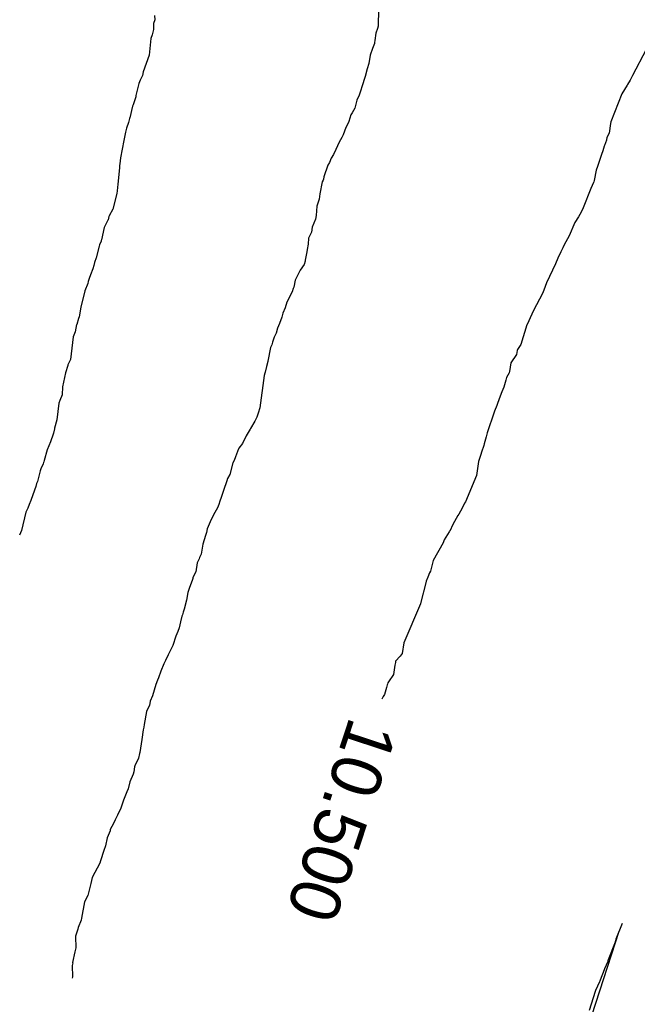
# Model space of a CAD drawing. Extents: x 158343 to 162498, y 431347 to 434500.
# Tile 113 of 248: x 159524 to 159546, y 433988 to 434023. Entities that reach past the tile are written whole.
import ezdxf

# ---------------------------------------------------------------- set-up
doc = ezdxf.new("R2010")
doc.units = 0
doc.header["$LTSCALE"] = 10
doc.header["$MEASUREMENT"] = 0
for name, color, linetype in [('000_arcering', 8, 'CONTINUOUS'), ('def. con-hoogtelijn (index)', 8, 'CONTINUOUS'), ('nieuw011m', 8, 'CONTINUOUS')]:
    doc.layers.add(name, color=color, linetype=linetype)
doc.styles.add('Style-WORKING', font='WORKING.shx')

# ---------------------------------------------------------------- blocks, each defined once
blk = doc.blocks.new('bestaande hoogtelijnen')
at = {"layer": 'def. con-hoogtelijn (index)'}
for p, q in [((-130.9, -42.9), (-130.91, -43.296)), ((-130.9, -42.9), (-130.91, -43.296)), ((-130.9, -42.9), (-130.91, -43.296)), ((-138.956, -43.308), (-138.958, -43.525)), ((-138.956, -43.308), (-138.958, -43.525)), ((-138.91, -43.173), (-138.956, -43.308)), ((-138.91, -43.173), (-138.956, -43.308)), ((-138.913, -43.015), (-138.91, -43.173)), ((-138.913, -43.015), (-138.91, -43.173)), ((-130.91, -43.296), (-130.915, -43.396)), ((-130.91, -43.296), (-130.915, -43.396)), ((-130.91, -43.296), (-130.915, -43.396)), ((-138.958, -43.525), (-139.007, -43.715)), ((-138.958, -43.525), (-139.007, -43.715)), ((-131, -43.657), (-131.026, -43.918)), ((-131, -43.657), (-131.026, -43.918)), ((-131, -43.657), (-131.026, -43.918)), ((-130.934, -43.486), (-131, -43.657)), ((-130.934, -43.486), (-131, -43.657)), ((-130.934, -43.486), (-131, -43.657)), ((-130.915, -43.396), (-130.934, -43.486)), ((-130.915, -43.396), (-130.934, -43.486)), ((-130.915, -43.396), (-130.934, -43.486)), ((-139.046, -43.846), (-139.106, -44.436)), ((-139.046, -43.846), (-139.106, -44.436)), ((-139.007, -43.715), (-139.046, -43.846)), ((-139.007, -43.715), (-139.046, -43.846)), ((-131.046, -44.026), (-131.12, -44.195)), ((-131.046, -44.026), (-131.12, -44.195)), ((-131.046, -44.026), (-131.12, -44.195)), ((-131.037, -43.982), (-131.046, -44.026)), ((-131.037, -43.982), (-131.046, -44.026)), ((-131.037, -43.982), (-131.046, -44.026)), ((-131.026, -43.918), (-131.037, -43.982)), ((-131.026, -43.918), (-131.037, -43.982)), ((-131.026, -43.918), (-131.037, -43.982)), ((-131.12, -44.195), (-131.2, -44.44)), ((-131.12, -44.195), (-131.2, -44.44)), ((-131.12, -44.195), (-131.2, -44.44)), ((-121.314, -44.236), (-121.803, -45.17)), ((-121.314, -44.236), (-121.803, -45.17)), ((-139.106, -44.436), (-139.327, -45.033)), ((-139.106, -44.436), (-139.327, -45.033)), ((-131.244, -44.734), (-131.31, -44.927)), ((-131.244, -44.734), (-131.31, -44.927)), ((-131.244, -44.734), (-131.31, -44.927)), ((-131.2, -44.44), (-131.244, -44.734)), ((-131.2, -44.44), (-131.244, -44.734)), ((-131.2, -44.44), (-131.244, -44.734)), ((-139.327, -45.033), (-139.354, -45.162)), ((-139.327, -45.033), (-139.354, -45.162)), ((-131.31, -44.927), (-131.381, -45.197)), ((-131.31, -44.927), (-131.381, -45.197)), ((-131.31, -44.927), (-131.381, -45.197)), ((-139.476, -45.448), (-139.581, -45.884)), ((-139.476, -45.448), (-139.581, -45.884)), ((-139.433, -45.339), (-139.476, -45.448)), ((-139.433, -45.339), (-139.476, -45.448)), ((-139.354, -45.162), (-139.433, -45.339)), ((-139.354, -45.162), (-139.433, -45.339)), ((-131.381, -45.197), (-131.492, -45.578)), ((-131.381, -45.197), (-131.492, -45.578)), ((-131.381, -45.197), (-131.492, -45.578)), ((-121.895, -45.331), (-121.99, -45.484)), ((-121.895, -45.331), (-121.99, -45.484)), ((-121.803, -45.17), (-121.895, -45.331)), ((-121.803, -45.17), (-121.895, -45.331)), ((-131.536, -45.689), (-131.592, -45.876)), ((-131.536, -45.689), (-131.592, -45.876)), ((-131.536, -45.689), (-131.592, -45.876)), ((-131.492, -45.578), (-131.536, -45.689)), ((-131.492, -45.578), (-131.536, -45.689)), ((-131.492, -45.578), (-131.536, -45.689)), ((-122, -45.51), (-122.184, -45.826)), ((-122, -45.51), (-122.184, -45.826)), ((-121.99, -45.484), (-122, -45.51)), ((-121.99, -45.484), (-122, -45.51)), ((-139.59, -45.925), (-139.685, -46.214)), ((-139.59, -45.925), (-139.685, -46.214)), ((-139.586, -45.909), (-139.59, -45.925)), ((-139.586, -45.909), (-139.59, -45.925)), ((-139.581, -45.884), (-139.586, -45.909)), ((-139.581, -45.884), (-139.586, -45.909)), ((-131.679, -46.05), (-131.743, -46.337)), ((-131.679, -46.05), (-131.743, -46.337)), ((-131.679, -46.05), (-131.743, -46.337)), ((-131.592, -45.876), (-131.679, -46.05)), ((-131.592, -45.876), (-131.679, -46.05)), ((-131.592, -45.876), (-131.679, -46.05)), ((-122.184, -45.826), (-122.584, -46.826)), ((-122.184, -45.826), (-122.584, -46.826)), ((-139.701, -46.263), (-139.804, -46.685)), ((-139.701, -46.263), (-139.804, -46.685)), ((-139.685, -46.214), (-139.701, -46.263)), ((-139.685, -46.214), (-139.701, -46.263)), ((-131.843, -46.504), (-131.885, -46.578)), ((-131.843, -46.504), (-131.885, -46.578)), ((-131.843, -46.504), (-131.885, -46.578)), ((-131.743, -46.337), (-131.843, -46.504)), ((-131.743, -46.337), (-131.843, -46.504)), ((-131.743, -46.337), (-131.843, -46.504)), ((-139.848, -46.847), (-139.917, -47.051)), ((-139.848, -46.847), (-139.917, -47.051)), ((-139.842, -46.807), (-139.848, -46.847)), ((-139.842, -46.807), (-139.848, -46.847)), ((-139.811, -46.704), (-139.842, -46.807)), ((-139.811, -46.704), (-139.842, -46.807)), ((-139.809, -46.697), (-139.811, -46.704)), ((-139.809, -46.697), (-139.811, -46.704)), ((-139.804, -46.685), (-139.809, -46.697)), ((-139.804, -46.685), (-139.809, -46.697)), ((-131.991, -46.874), (-132.071, -47.029)), ((-131.991, -46.874), (-132.071, -47.029)), ((-131.991, -46.874), (-132.071, -47.029)), ((-131.959, -46.811), (-131.991, -46.874)), ((-131.959, -46.811), (-131.991, -46.874)), ((-131.959, -46.811), (-131.991, -46.874)), ((-131.885, -46.578), (-131.959, -46.811)), ((-131.885, -46.578), (-131.959, -46.811)), ((-131.885, -46.578), (-131.959, -46.811)), ((-122.594, -46.879), (-122.647, -47.234)), ((-122.594, -46.879), (-122.647, -47.234)), ((-122.584, -46.826), (-122.594, -46.879)), ((-122.584, -46.826), (-122.594, -46.879)), ((-139.958, -47.193), (-140.017, -47.497)), ((-139.958, -47.193), (-140.017, -47.497)), ((-139.917, -47.051), (-139.958, -47.193)), ((-139.917, -47.051), (-139.958, -47.193)), ((-132.071, -47.029), (-132.167, -47.285)), ((-132.071, -47.029), (-132.167, -47.285)), ((-132.071, -47.029), (-132.167, -47.285)), ((-140.017, -47.497), (-140.14, -48.11)), ((-140.017, -47.497), (-140.14, -48.11)), ((-132.311, -47.558), (-132.424, -47.811)), ((-132.311, -47.558), (-132.424, -47.811)), ((-132.311, -47.558), (-132.424, -47.811)), ((-132.212, -47.381), (-132.311, -47.558)), ((-132.212, -47.381), (-132.311, -47.558)), ((-132.212, -47.381), (-132.311, -47.558)), ((-132.167, -47.285), (-132.212, -47.381)), ((-132.167, -47.285), (-132.212, -47.381)), ((-132.167, -47.285), (-132.212, -47.381)), ((-122.732, -47.481), (-122.811, -47.673)), ((-122.732, -47.481), (-122.811, -47.673)), ((-122.731, -47.472), (-122.732, -47.481)), ((-122.731, -47.472), (-122.732, -47.481)), ((-122.721, -47.389), (-122.731, -47.472)), ((-122.721, -47.389), (-122.731, -47.472)), ((-122.647, -47.234), (-122.721, -47.389)), ((-122.647, -47.234), (-122.721, -47.389)), ((-132.424, -47.811), (-132.515, -47.995)), ((-132.424, -47.811), (-132.515, -47.995)), ((-132.424, -47.811), (-132.515, -47.995)), ((-122.868, -47.858), (-122.918, -47.998)), ((-122.868, -47.858), (-122.918, -47.998)), ((-122.817, -47.691), (-122.868, -47.858)), ((-122.817, -47.691), (-122.868, -47.858)), ((-122.811, -47.673), (-122.817, -47.691)), ((-122.811, -47.673), (-122.817, -47.691)), ((-140.14, -48.11), (-140.158, -48.332)), ((-140.14, -48.11), (-140.158, -48.332)), ((-132.657, -48.278), (-132.718, -48.382)), ((-132.657, -48.278), (-132.718, -48.382)), ((-132.657, -48.278), (-132.718, -48.382)), ((-132.594, -48.122), (-132.657, -48.278)), ((-132.594, -48.122), (-132.657, -48.278)), ((-132.594, -48.122), (-132.657, -48.278)), ((-132.515, -47.995), (-132.594, -48.122)), ((-132.515, -47.995), (-132.594, -48.122)), ((-132.515, -47.995), (-132.594, -48.122)), ((-122.918, -47.998), (-123.034, -48.348)), ((-122.918, -47.998), (-123.034, -48.348)), ((-140.175, -48.469), (-140.234, -49.059)), ((-140.175, -48.469), (-140.234, -49.059)), ((-140.168, -48.391), (-140.175, -48.469)), ((-140.168, -48.391), (-140.175, -48.469)), ((-140.158, -48.332), (-140.168, -48.391)), ((-140.158, -48.332), (-140.168, -48.391)), ((-132.718, -48.382), (-132.855, -48.794)), ((-132.718, -48.382), (-132.855, -48.794)), ((-132.718, -48.382), (-132.855, -48.794)), ((-123.107, -48.552), (-123.178, -48.922)), ((-123.107, -48.552), (-123.178, -48.922)), ((-123.054, -48.419), (-123.107, -48.552)), ((-123.054, -48.419), (-123.107, -48.552)), ((-123.034, -48.348), (-123.054, -48.419)), ((-123.034, -48.348), (-123.054, -48.419)), ((-132.916, -48.968), (-133, -49.402)), ((-132.916, -48.968), (-133, -49.402)), ((-132.916, -48.968), (-133, -49.402)), ((-132.886, -48.908), (-132.916, -48.968)), ((-132.886, -48.908), (-132.916, -48.968)), ((-132.886, -48.908), (-132.916, -48.968)), ((-132.873, -48.878), (-132.886, -48.908)), ((-132.873, -48.878), (-132.886, -48.908)), ((-132.873, -48.878), (-132.886, -48.908)), ((-132.855, -48.794), (-132.873, -48.878)), ((-132.855, -48.794), (-132.873, -48.878)), ((-132.855, -48.794), (-132.873, -48.878)), ((-123.191, -48.969), (-123.199, -49.002)), ((-123.191, -48.969), (-123.199, -49.002)), ((-123.178, -48.922), (-123.191, -48.969)), ((-123.178, -48.922), (-123.191, -48.969)), ((-140.253, -49.294), (-140.263, -49.391)), ((-140.253, -49.294), (-140.263, -49.391)), ((-140.234, -49.059), (-140.253, -49.294)), ((-140.234, -49.059), (-140.253, -49.294)), ((-123.303, -49.212), (-123.569, -49.904)), ((-123.303, -49.212), (-123.569, -49.904)), ((-123.199, -49.002), (-123.303, -49.212)), ((-123.199, -49.002), (-123.303, -49.212)), ((-140.263, -49.391), (-140.416, -49.95)), ((-140.263, -49.391), (-140.416, -49.95)), ((-133.026, -49.597), (-133.108, -49.84)), ((-133.026, -49.597), (-133.108, -49.84)), ((-133.026, -49.597), (-133.108, -49.84)), ((-133, -49.402), (-133.026, -49.597)), ((-133, -49.402), (-133.026, -49.597)), ((-133, -49.402), (-133.026, -49.597)), ((-140.416, -49.95), (-140.546, -50.194)), ((-140.416, -49.95), (-140.546, -50.194)), ((-133.108, -49.84), (-133.136, -50.176)), ((-133.108, -49.84), (-133.136, -50.176)), ((-133.108, -49.84), (-133.136, -50.176)), ((-123.569, -49.904), (-123.647, -50.056)), ((-123.569, -49.904), (-123.647, -50.056)), ((-140.587, -50.35), (-140.721, -50.61)), ((-140.587, -50.35), (-140.721, -50.61)), ((-140.582, -50.339), (-140.587, -50.35)), ((-140.582, -50.339), (-140.587, -50.35)), ((-140.579, -50.335), (-140.582, -50.339)), ((-140.579, -50.335), (-140.582, -50.339)), ((-140.556, -50.212), (-140.579, -50.335)), ((-140.556, -50.212), (-140.579, -50.335)), ((-140.546, -50.194), (-140.556, -50.212)), ((-140.546, -50.194), (-140.556, -50.212)), ((-133.15, -50.315), (-133.273, -50.602)), ((-133.15, -50.315), (-133.273, -50.602)), ((-133.15, -50.315), (-133.273, -50.602)), ((-133.136, -50.176), (-133.15, -50.315)), ((-133.136, -50.176), (-133.15, -50.315)), ((-133.136, -50.176), (-133.15, -50.315)), ((-123.744, -50.229), (-123.865, -50.43)), ((-123.744, -50.229), (-123.865, -50.43)), ((-123.647, -50.056), (-123.744, -50.229)), ((-123.647, -50.056), (-123.744, -50.229)), ((-140.721, -50.61), (-140.82, -51.055)), ((-140.721, -50.61), (-140.82, -51.055)), ((-133.273, -50.602), (-133.297, -50.779)), ((-133.273, -50.602), (-133.297, -50.779)), ((-133.273, -50.602), (-133.297, -50.779)), ((-123.865, -50.43), (-124.069, -50.904)), ((-123.865, -50.43), (-124.069, -50.904)), ((-140.829, -51.092), (-140.885, -51.227)), ((-140.829, -51.092), (-140.885, -51.227)), ((-140.825, -51.078), (-140.829, -51.092)), ((-140.825, -51.078), (-140.829, -51.092)), ((-140.82, -51.055), (-140.825, -51.078)), ((-140.82, -51.055), (-140.825, -51.078)), ((-133.404, -50.989), (-133.423, -51.201)), ((-133.404, -50.989), (-133.423, -51.201)), ((-133.404, -50.989), (-133.423, -51.201)), ((-133.297, -50.779), (-133.404, -50.989)), ((-133.297, -50.779), (-133.404, -50.989)), ((-133.297, -50.779), (-133.404, -50.989)), ((-124.069, -50.904), (-124.248, -51.225)), ((-124.069, -50.904), (-124.248, -51.225)), ((-140.899, -51.271), (-141.005, -51.697)), ((-140.899, -51.271), (-141.005, -51.697)), ((-140.885, -51.227), (-140.899, -51.271)), ((-140.885, -51.227), (-140.899, -51.271)), ((-133.452, -51.397), (-133.47, -51.482)), ((-133.452, -51.397), (-133.47, -51.482)), ((-133.452, -51.397), (-133.47, -51.482)), ((-133.423, -51.201), (-133.452, -51.397)), ((-133.423, -51.201), (-133.452, -51.397)), ((-133.423, -51.201), (-133.452, -51.397)), ((-124.302, -51.341), (-124.369, -51.481)), ((-124.302, -51.341), (-124.369, -51.481)), ((-124.248, -51.225), (-124.302, -51.341)), ((-124.248, -51.225), (-124.302, -51.341)), ((-141.005, -51.697), (-141.063, -51.858)), ((-141.005, -51.697), (-141.063, -51.858)), ((-133.529, -51.812), (-133.555, -51.929)), ((-133.529, -51.812), (-133.555, -51.929)), ((-133.529, -51.812), (-133.555, -51.929)), ((-133.523, -51.78), (-133.529, -51.812)), ((-133.523, -51.78), (-133.529, -51.812)), ((-133.523, -51.78), (-133.529, -51.812)), ((-133.47, -51.482), (-133.523, -51.78)), ((-133.47, -51.482), (-133.523, -51.78)), ((-133.47, -51.482), (-133.523, -51.78)), ((-124.478, -51.702), (-124.567, -51.906)), ((-124.478, -51.702), (-124.567, -51.906)), ((-124.369, -51.481), (-124.478, -51.702)), ((-124.369, -51.481), (-124.478, -51.702)), ((-141.131, -52.089), (-141.213, -52.308)), ((-141.131, -52.089), (-141.213, -52.308)), ((-141.095, -51.963), (-141.131, -52.089)), ((-141.095, -51.963), (-141.131, -52.089)), ((-141.063, -51.858), (-141.095, -51.963)), ((-141.063, -51.858), (-141.095, -51.963)), ((-133.704, -52.14), (-133.888, -52.488)), ((-133.704, -52.14), (-133.888, -52.488)), ((-133.704, -52.14), (-133.888, -52.488)), ((-133.555, -51.929), (-133.704, -52.14)), ((-133.555, -51.929), (-133.704, -52.14)), ((-133.555, -51.929), (-133.704, -52.14)), ((-124.567, -51.906), (-124.887, -52.586)), ((-124.567, -51.906), (-124.887, -52.586)), ((-141.253, -52.433), (-141.29, -52.546)), ((-141.253, -52.433), (-141.29, -52.546)), ((-141.213, -52.308), (-141.253, -52.433)), ((-141.213, -52.308), (-141.253, -52.433)), ((-133.888, -52.488), (-133.931, -52.744)), ((-133.888, -52.488), (-133.931, -52.744)), ((-133.888, -52.488), (-133.931, -52.744)), ((-141.418, -52.87), (-141.554, -53.459)), ((-141.418, -52.87), (-141.554, -53.459)), ((-141.307, -52.613), (-141.418, -52.87)), ((-141.307, -52.613), (-141.418, -52.87)), ((-141.29, -52.546), (-141.307, -52.613)), ((-141.29, -52.546), (-141.307, -52.613)), ((-133.957, -52.792), (-133.99, -52.912)), ((-133.957, -52.792), (-133.99, -52.912)), ((-133.957, -52.792), (-133.99, -52.912)), ((-133.931, -52.744), (-133.957, -52.792)), ((-133.931, -52.744), (-133.957, -52.792)), ((-133.931, -52.744), (-133.957, -52.792)), ((-124.934, -52.726), (-125.021, -52.952)), ((-124.934, -52.726), (-125.021, -52.952)), ((-124.887, -52.586), (-124.934, -52.726)), ((-124.887, -52.586), (-124.934, -52.726)), ((-133.99, -52.912), (-134.182, -53.282)), ((-133.99, -52.912), (-134.182, -53.282)), ((-133.99, -52.912), (-134.182, -53.282)), ((-125.021, -52.952), (-125.364, -53.609)), ((-125.021, -52.952), (-125.364, -53.609)), ((-141.554, -53.459), (-141.619, -53.802)), ((-141.554, -53.459), (-141.619, -53.802)), ((-134.238, -53.488), (-134.319, -53.68)), ((-134.238, -53.488), (-134.319, -53.68)), ((-134.238, -53.488), (-134.319, -53.68)), ((-134.182, -53.282), (-134.238, -53.488)), ((-134.182, -53.282), (-134.238, -53.488)), ((-134.182, -53.282), (-134.238, -53.488)), ((-141.638, -53.871), (-141.705, -54.078)), ((-141.638, -53.871), (-141.705, -54.078)), ((-141.637, -53.869), (-141.638, -53.871)), ((-141.637, -53.869), (-141.638, -53.871)), ((-141.619, -53.802), (-141.637, -53.869)), ((-141.619, -53.802), (-141.637, -53.869)), ((-134.365, -53.813), (-134.447, -54.042)), ((-134.365, -53.813), (-134.447, -54.042)), ((-134.365, -53.813), (-134.447, -54.042)), ((-134.319, -53.68), (-134.365, -53.813)), ((-134.319, -53.68), (-134.365, -53.813)), ((-134.319, -53.68), (-134.365, -53.813)), ((-125.364, -53.609), (-125.512, -53.955)), ((-125.364, -53.609), (-125.512, -53.955)), ((-141.706, -54.086), (-141.764, -54.341)), ((-141.706, -54.086), (-141.764, -54.341)), ((-141.705, -54.078), (-141.706, -54.086)), ((-141.705, -54.078), (-141.706, -54.086)), ((-134.514, -54.211), (-134.566, -54.39)), ((-134.514, -54.211), (-134.566, -54.39)), ((-134.514, -54.211), (-134.566, -54.39)), ((-134.447, -54.042), (-134.514, -54.211)), ((-134.447, -54.042), (-134.514, -54.211)), ((-134.447, -54.042), (-134.514, -54.211)), ((-125.594, -54.087), (-125.806, -54.796)), ((-125.594, -54.087), (-125.806, -54.796)), ((-125.513, -53.96), (-125.594, -54.087)), ((-125.513, -53.96), (-125.594, -54.087)), ((-125.512, -53.955), (-125.513, -53.96)), ((-125.512, -53.955), (-125.513, -53.96)), ((-141.825, -54.52), (-141.929, -55.334)), ((-141.825, -54.52), (-141.929, -55.334)), ((-141.784, -54.4), (-141.825, -54.52)), ((-141.784, -54.4), (-141.825, -54.52)), ((-141.764, -54.341), (-141.784, -54.4)), ((-141.764, -54.341), (-141.784, -54.4)), ((-134.638, -54.538), (-134.695, -54.714)), ((-134.638, -54.538), (-134.695, -54.714)), ((-134.638, -54.538), (-134.695, -54.714)), ((-134.566, -54.39), (-134.638, -54.538)), ((-134.566, -54.39), (-134.638, -54.538)), ((-134.566, -54.39), (-134.638, -54.538)), ((-134.763, -54.908), (-134.856, -55.396)), ((-134.763, -54.908), (-134.856, -55.396)), ((-134.763, -54.908), (-134.856, -55.396)), ((-134.719, -54.81), (-134.763, -54.908)), ((-134.719, -54.81), (-134.763, -54.908)), ((-134.719, -54.81), (-134.763, -54.908)), ((-134.695, -54.714), (-134.719, -54.81)), ((-134.695, -54.714), (-134.719, -54.81)), ((-134.695, -54.714), (-134.719, -54.81)), ((-125.923, -54.971), (-125.931, -55.01)), ((-125.923, -54.971), (-125.931, -55.01)), ((-125.806, -54.796), (-125.923, -54.971)), ((-125.806, -54.796), (-125.923, -54.971)), ((-141.929, -55.334), (-142.017, -55.529)), ((-141.929, -55.334), (-142.017, -55.529)), ((-125.963, -55.151), (-126.159, -55.455)), ((-125.963, -55.151), (-126.159, -55.455)), ((-125.931, -55.01), (-125.963, -55.151)), ((-125.931, -55.01), (-125.963, -55.151)), ((-142.025, -55.544), (-142.102, -55.815)), ((-142.025, -55.544), (-142.102, -55.815)), ((-142.017, -55.529), (-142.025, -55.544)), ((-142.017, -55.529), (-142.025, -55.544)), ((-134.912, -55.586), (-134.956, -55.781)), ((-134.912, -55.586), (-134.956, -55.781)), ((-134.912, -55.586), (-134.956, -55.781)), ((-134.858, -55.409), (-134.912, -55.586)), ((-134.858, -55.409), (-134.912, -55.586)), ((-134.858, -55.409), (-134.912, -55.586)), ((-134.856, -55.396), (-134.858, -55.409)), ((-134.856, -55.396), (-134.858, -55.409)), ((-134.856, -55.396), (-134.858, -55.409)), ((-126.159, -55.455), (-126.21, -55.763)), ((-126.159, -55.455), (-126.21, -55.763)), ((-142.102, -55.815), (-142.209, -56.317)), ((-142.102, -55.815), (-142.209, -56.317)), ((-134.998, -55.911), (-135.147, -57.067)), ((-134.998, -55.911), (-135.147, -57.067)), ((-134.998, -55.911), (-135.147, -57.067)), ((-134.969, -55.825), (-134.998, -55.911)), ((-134.969, -55.825), (-134.998, -55.911)), ((-134.969, -55.825), (-134.998, -55.911)), ((-134.956, -55.781), (-134.969, -55.825)), ((-134.956, -55.781), (-134.969, -55.825)), ((-134.956, -55.781), (-134.969, -55.825)), ((-126.313, -55.981), (-126.341, -56.073)), ((-126.313, -55.981), (-126.341, -56.073)), ((-126.222, -55.815), (-126.313, -55.981)), ((-126.222, -55.815), (-126.313, -55.981)), ((-126.21, -55.763), (-126.222, -55.815)), ((-126.21, -55.763), (-126.222, -55.815)), ((-142.209, -56.317), (-142.23, -56.602)), ((-142.209, -56.317), (-142.23, -56.602)), ((-126.409, -56.321), (-126.486, -56.487)), ((-126.409, -56.321), (-126.486, -56.487)), ((-126.341, -56.073), (-126.409, -56.321)), ((-126.341, -56.073), (-126.409, -56.321)), ((-142.23, -56.602), (-142.305, -56.804)), ((-142.23, -56.602), (-142.305, -56.804)), ((-126.541, -56.647), (-126.639, -56.913)), ((-126.541, -56.647), (-126.639, -56.913)), ((-126.486, -56.487), (-126.541, -56.647)), ((-126.486, -56.487), (-126.541, -56.647)), ((-142.342, -56.9), (-142.416, -57.489)), ((-142.342, -56.9), (-142.416, -57.489)), ((-142.305, -56.804), (-142.342, -56.9)), ((-142.305, -56.804), (-142.342, -56.9)), ((-135.147, -57.067), (-135.205, -57.254)), ((-135.147, -57.067), (-135.205, -57.254)), ((-135.147, -57.067), (-135.205, -57.254)), ((-126.667, -56.981), (-126.747, -57.186)), ((-126.667, -56.981), (-126.747, -57.186)), ((-126.639, -56.913), (-126.667, -56.981)), ((-126.639, -56.913), (-126.667, -56.981)), ((-135.26, -57.397), (-135.33, -57.545)), ((-135.26, -57.397), (-135.33, -57.545)), ((-135.26, -57.397), (-135.33, -57.545)), ((-135.205, -57.254), (-135.26, -57.397)), ((-135.205, -57.254), (-135.26, -57.397)), ((-135.205, -57.254), (-135.26, -57.397)), ((-126.757, -57.216), (-127.014, -57.96)), ((-126.757, -57.216), (-127.014, -57.96)), ((-126.747, -57.186), (-126.757, -57.216)), ((-126.747, -57.186), (-126.757, -57.216)), ((-142.497, -57.789), (-142.504, -57.812)), ((-142.497, -57.789), (-142.504, -57.812)), ((-142.416, -57.489), (-142.497, -57.789)), ((-142.416, -57.489), (-142.497, -57.789)), ((-135.478, -57.802), (-135.495, -57.831)), ((-135.478, -57.802), (-135.495, -57.831)), ((-135.478, -57.802), (-135.495, -57.831)), ((-135.33, -57.545), (-135.478, -57.802)), ((-135.33, -57.545), (-135.478, -57.802)), ((-135.33, -57.545), (-135.478, -57.802)), ((-142.548, -58.001), (-142.636, -58.28)), ((-142.548, -58.001), (-142.636, -58.28)), ((-142.54, -57.965), (-142.548, -58.001)), ((-142.54, -57.965), (-142.548, -58.001)), ((-142.504, -57.812), (-142.54, -57.965)), ((-142.504, -57.812), (-142.54, -57.965)), ((-135.642, -58.065), (-135.768, -58.342)), ((-135.642, -58.065), (-135.768, -58.342)), ((-135.642, -58.065), (-135.768, -58.342)), ((-135.495, -57.831), (-135.642, -58.065)), ((-135.495, -57.831), (-135.642, -58.065)), ((-135.495, -57.831), (-135.642, -58.065)), ((-127.045, -58.101), (-127.117, -58.356)), ((-127.045, -58.101), (-127.117, -58.356)), ((-127.014, -57.96), (-127.045, -58.101)), ((-127.014, -57.96), (-127.045, -58.101)), ((-142.636, -58.28), (-142.764, -58.562)), ((-142.636, -58.28), (-142.764, -58.562)), ((-135.902, -58.506), (-135.912, -58.527)), ((-135.902, -58.506), (-135.912, -58.527)), ((-135.902, -58.506), (-135.912, -58.527)), ((-135.768, -58.342), (-135.902, -58.506)), ((-135.768, -58.342), (-135.902, -58.506)), ((-135.768, -58.342), (-135.902, -58.506)), ((-127.15, -58.481), (-127.186, -58.585)), ((-127.15, -58.481), (-127.186, -58.585)), ((-127.132, -58.409), (-127.15, -58.481)), ((-127.132, -58.409), (-127.15, -58.481)), ((-127.117, -58.356), (-127.132, -58.409)), ((-127.117, -58.356), (-127.132, -58.409)), ((-142.764, -58.562), (-142.874, -58.954)), ((-142.764, -58.562), (-142.874, -58.954)), ((-136.02, -58.814), (-136.072, -58.951)), ((-136.02, -58.814), (-136.072, -58.951)), ((-136.02, -58.814), (-136.072, -58.951)), ((-135.912, -58.527), (-136.02, -58.814)), ((-135.912, -58.527), (-136.02, -58.814)), ((-135.912, -58.527), (-136.02, -58.814)), ((-127.254, -58.809), (-127.321, -58.981)), ((-127.254, -58.809), (-127.321, -58.981)), ((-127.186, -58.585), (-127.254, -58.809)), ((-127.186, -58.585), (-127.254, -58.809)), ((-142.908, -59.064), (-142.985, -59.242)), ((-142.908, -59.064), (-142.985, -59.242)), ((-142.892, -59.023), (-142.908, -59.064)), ((-142.892, -59.023), (-142.908, -59.064)), ((-142.885, -58.998), (-142.892, -59.023)), ((-142.885, -58.998), (-142.892, -59.023)), ((-142.874, -58.954), (-142.885, -58.998)), ((-142.874, -58.954), (-142.885, -58.998)), ((-136.112, -59.028), (-136.227, -59.454)), ((-136.112, -59.028), (-136.227, -59.454)), ((-136.112, -59.028), (-136.227, -59.454)), ((-136.072, -58.951), (-136.112, -59.028)), ((-136.072, -58.951), (-136.112, -59.028)), ((-136.072, -58.951), (-136.112, -59.028)), ((-127.321, -58.981), (-127.392, -59.481)), ((-127.321, -58.981), (-127.392, -59.481)), ((-143.011, -59.317), (-143.111, -59.705)), ((-143.011, -59.317), (-143.111, -59.705)), ((-142.985, -59.242), (-143.011, -59.317)), ((-142.985, -59.242), (-143.011, -59.317)), ((-136.227, -59.454), (-136.305, -59.595)), ((-136.227, -59.454), (-136.305, -59.595)), ((-136.227, -59.454), (-136.305, -59.595)), ((-127.392, -59.481), (-127.788, -60.424)), ((-127.392, -59.481), (-127.788, -60.424)), ((-143.172, -59.875), (-143.279, -60.179)), ((-143.172, -59.875), (-143.279, -60.179)), ((-143.139, -59.775), (-143.172, -59.875)), ((-143.139, -59.775), (-143.172, -59.875)), ((-143.111, -59.705), (-143.139, -59.775)), ((-143.111, -59.705), (-143.139, -59.775)), ((-136.401, -59.875), (-136.527, -60.271)), ((-136.401, -59.875), (-136.527, -60.271)), ((-136.401, -59.875), (-136.527, -60.271)), ((-136.377, -59.825), (-136.401, -59.875)), ((-136.377, -59.825), (-136.401, -59.875)), ((-136.377, -59.825), (-136.401, -59.875)), ((-136.326, -59.678), (-136.377, -59.825)), ((-136.326, -59.678), (-136.377, -59.825)), ((-136.326, -59.678), (-136.377, -59.825)), ((-136.305, -59.595), (-136.326, -59.678)), ((-136.305, -59.595), (-136.326, -59.678)), ((-136.305, -59.595), (-136.326, -59.678)), ((-143.279, -60.179), (-143.351, -60.383)), ((-143.279, -60.179), (-143.351, -60.383)), ((-136.527, -60.271), (-136.582, -60.401)), ((-136.527, -60.271), (-136.582, -60.401)), ((-136.527, -60.271), (-136.582, -60.401)), ((-143.411, -60.519), (-143.454, -60.656)), ((-143.411, -60.519), (-143.454, -60.656)), ((-143.351, -60.383), (-143.411, -60.519)), ((-143.351, -60.383), (-143.411, -60.519)), ((-136.62, -60.527), (-136.661, -60.643)), ((-136.62, -60.527), (-136.661, -60.643)), ((-136.62, -60.527), (-136.661, -60.643)), ((-136.582, -60.401), (-136.62, -60.527)), ((-136.582, -60.401), (-136.62, -60.527)), ((-136.582, -60.401), (-136.62, -60.527)), ((-127.821, -60.481), (-127.904, -60.659)), ((-127.821, -60.481), (-127.904, -60.659)), ((-127.788, -60.424), (-127.821, -60.481)), ((-127.788, -60.424), (-127.821, -60.481)), ((-143.526, -60.8), (-143.683, -61.451)), ((-143.526, -60.8), (-143.683, -61.451)), ((-143.454, -60.656), (-143.526, -60.8)), ((-143.454, -60.656), (-143.526, -60.8)), ((-136.753, -60.814), (-136.899, -61.088)), ((-136.753, -60.814), (-136.899, -61.088)), ((-136.753, -60.814), (-136.899, -61.088)), ((-136.661, -60.643), (-136.753, -60.814)), ((-136.661, -60.643), (-136.753, -60.814)), ((-136.661, -60.643), (-136.753, -60.814)), ((-128.056, -60.917), (-128.238, -61.235)), ((-128.056, -60.917), (-128.238, -61.235)), ((-128.029, -60.874), (-128.056, -60.917)), ((-128.029, -60.874), (-128.056, -60.917)), ((-127.904, -60.659), (-128.029, -60.874)), ((-127.904, -60.659), (-128.029, -60.874)), ((-136.921, -61.146), (-137.031, -61.398)), ((-136.921, -61.146), (-137.031, -61.398)), ((-136.921, -61.146), (-137.031, -61.398)), ((-136.899, -61.088), (-136.921, -61.146)), ((-136.899, -61.088), (-136.921, -61.146)), ((-136.899, -61.088), (-136.921, -61.146)), ((-128.238, -61.235), (-128.351, -61.477)), ((-128.238, -61.235), (-128.351, -61.477)), ((-143.683, -61.451), (-143.753, -61.621)), ((-143.683, -61.451), (-143.753, -61.621)), ((-137.094, -61.63), (-137.193, -61.94)), ((-137.094, -61.63), (-137.193, -61.94)), ((-137.094, -61.63), (-137.193, -61.94)), ((-137.052, -61.53), (-137.094, -61.63)), ((-137.052, -61.53), (-137.094, -61.63)), ((-137.052, -61.53), (-137.094, -61.63)), ((-137.031, -61.398), (-137.052, -61.53)), ((-137.031, -61.398), (-137.052, -61.53)), ((-137.031, -61.398), (-137.052, -61.53)), ((-128.367, -61.502), (-128.544, -61.784)), ((-128.367, -61.502), (-128.544, -61.784)), ((-128.354, -61.481), (-128.367, -61.502)), ((-128.354, -61.481), (-128.367, -61.502)), ((-128.351, -61.477), (-128.354, -61.481)), ((-128.351, -61.477), (-128.354, -61.481)), ((-137.193, -61.94), (-137.249, -62.301)), ((-137.193, -61.94), (-137.249, -62.301)), ((-137.193, -61.94), (-137.249, -62.301)), ((-128.582, -61.891), (-128.945, -62.528)), ((-128.582, -61.891), (-128.945, -62.528)), ((-128.544, -61.784), (-128.582, -61.891)), ((-128.544, -61.784), (-128.582, -61.891)), ((-137.249, -62.301), (-137.302, -62.421)), ((-137.249, -62.301), (-137.302, -62.421)), ((-137.249, -62.301), (-137.302, -62.421)), ((-137.387, -62.613), (-137.442, -62.932)), ((-137.387, -62.613), (-137.442, -62.932)), ((-137.387, -62.613), (-137.442, -62.932)), ((-137.323, -62.474), (-137.387, -62.613)), ((-137.323, -62.474), (-137.387, -62.613)), ((-137.323, -62.474), (-137.387, -62.613)), ((-137.302, -62.421), (-137.323, -62.474)), ((-137.302, -62.421), (-137.323, -62.474)), ((-137.302, -62.421), (-137.323, -62.474)), ((-128.945, -62.528), (-129.042, -62.91)), ((-128.945, -62.528), (-129.042, -62.91)), ((-137.442, -62.932), (-137.545, -63.135)), ((-137.442, -62.932), (-137.545, -63.135)), ((-137.442, -62.932), (-137.545, -63.135)), ((-129.07, -62.97), (-129.137, -63.126)), ((-129.07, -62.97), (-129.137, -63.126)), ((-129.042, -62.91), (-129.07, -62.97)), ((-129.042, -62.91), (-129.07, -62.97)), ((-137.566, -63.249), (-137.665, -63.49)), ((-137.566, -63.249), (-137.665, -63.49)), ((-137.566, -63.249), (-137.665, -63.49)), ((-137.551, -63.172), (-137.566, -63.249)), ((-137.551, -63.172), (-137.566, -63.249)), ((-137.551, -63.172), (-137.566, -63.249)), ((-137.545, -63.135), (-137.551, -63.172)), ((-137.545, -63.135), (-137.551, -63.172)), ((-137.545, -63.135), (-137.551, -63.172)), ((-129.19, -63.276), (-129.393, -64.073)), ((-129.19, -63.276), (-129.393, -64.073)), ((-129.187, -63.265), (-129.19, -63.276)), ((-129.187, -63.265), (-129.19, -63.276)), ((-129.137, -63.126), (-129.187, -63.265)), ((-129.137, -63.126), (-129.187, -63.265)), ((-137.728, -63.67), (-137.771, -63.952)), ((-137.728, -63.67), (-137.771, -63.952)), ((-137.728, -63.67), (-137.771, -63.952)), ((-137.665, -63.49), (-137.728, -63.67)), ((-137.665, -63.49), (-137.728, -63.67)), ((-137.665, -63.49), (-137.728, -63.67)), ((-137.771, -63.952), (-137.86, -64.266)), ((-137.771, -63.952), (-137.86, -64.266)), ((-137.771, -63.952), (-137.86, -64.266)), ((-129.394, -64.079), (-129.992, -65.482)), ((-129.394, -64.079), (-129.992, -65.482)), ((-129.393, -64.073), (-129.394, -64.079)), ((-129.393, -64.073), (-129.394, -64.079)), ((-137.922, -64.474), (-137.935, -64.521)), ((-137.922, -64.474), (-137.935, -64.521)), ((-137.922, -64.474), (-137.935, -64.521)), ((-137.893, -64.384), (-137.922, -64.474)), ((-137.893, -64.384), (-137.922, -64.474)), ((-137.893, -64.384), (-137.922, -64.474)), ((-137.86, -64.266), (-137.893, -64.384)), ((-137.86, -64.266), (-137.893, -64.384)), ((-137.86, -64.266), (-137.893, -64.384)), ((-137.982, -64.728), (-138.038, -64.938)), ((-137.982, -64.728), (-138.038, -64.938)), ((-137.982, -64.728), (-138.038, -64.938)), ((-137.935, -64.521), (-137.982, -64.728)), ((-137.935, -64.521), (-137.982, -64.728)), ((-137.935, -64.521), (-137.982, -64.728)), ((-138.084, -65.07), (-138.155, -65.239)), ((-138.084, -65.07), (-138.155, -65.239)), ((-138.084, -65.07), (-138.155, -65.239)), ((-138.038, -64.938), (-138.084, -65.07)), ((-138.038, -64.938), (-138.084, -65.07)), ((-138.038, -64.938), (-138.084, -65.07)), ((-138.155, -65.239), (-138.257, -65.568)), ((-138.155, -65.239), (-138.257, -65.568)), ((-138.155, -65.239), (-138.257, -65.568)), ((-129.992, -65.482), (-130.057, -65.864)), ((-129.992, -65.482), (-130.057, -65.864)), ((-138.426, -65.908), (-138.522, -66.107)), ((-138.426, -65.908), (-138.522, -66.107)), ((-138.426, -65.908), (-138.522, -66.107)), ((-138.385, -65.815), (-138.426, -65.908)), ((-138.385, -65.815), (-138.426, -65.908)), ((-138.385, -65.815), (-138.426, -65.908)), ((-138.346, -65.735), (-138.385, -65.815)), ((-138.346, -65.735), (-138.385, -65.815)), ((-138.346, -65.735), (-138.385, -65.815)), ((-138.257, -65.568), (-138.346, -65.735)), ((-138.257, -65.568), (-138.346, -65.735)), ((-138.257, -65.568), (-138.346, -65.735)), ((-130.057, -65.864), (-130.129, -65.955)), ((-130.057, -65.864), (-130.129, -65.955)), ((-138.586, -66.23), (-138.696, -66.492)), ((-138.586, -66.23), (-138.696, -66.492)), ((-138.586, -66.23), (-138.696, -66.492)), ((-138.522, -66.107), (-138.586, -66.23)), ((-138.522, -66.107), (-138.586, -66.23)), ((-138.522, -66.107), (-138.586, -66.23)), ((-130.295, -66.179), (-130.313, -66.271)), ((-130.295, -66.179), (-130.313, -66.271)), ((-130.291, -66.16), (-130.295, -66.179)), ((-130.291, -66.16), (-130.295, -66.179)), ((-130.287, -66.134), (-130.291, -66.16)), ((-130.287, -66.134), (-130.291, -66.16)), ((-130.129, -65.955), (-130.287, -66.134)), ((-130.129, -65.955), (-130.287, -66.134)), ((-138.696, -66.492), (-138.777, -66.735)), ((-138.696, -66.492), (-138.777, -66.735)), ((-138.696, -66.492), (-138.777, -66.735)), ((-130.364, -66.609), (-130.543, -66.878)), ((-130.364, -66.609), (-130.543, -66.878)), ((-130.313, -66.271), (-130.364, -66.609)), ((-130.313, -66.271), (-130.364, -66.609)), ((-138.869, -66.968), (-138.992, -67.37)), ((-138.869, -66.968), (-138.992, -67.37)), ((-138.869, -66.968), (-138.992, -67.37)), ((-138.811, -66.816), (-138.869, -66.968)), ((-138.811, -66.816), (-138.869, -66.968)), ((-138.811, -66.816), (-138.869, -66.968)), ((-138.777, -66.735), (-138.811, -66.816)), ((-138.777, -66.735), (-138.811, -66.816)), ((-138.777, -66.735), (-138.811, -66.816)), ((-130.577, -66.959), (-130.59, -66.981)), ((-130.577, -66.959), (-130.59, -66.981)), ((-130.565, -66.908), (-130.577, -66.959)), ((-130.565, -66.908), (-130.577, -66.959)), ((-130.543, -66.878), (-130.565, -66.908)), ((-130.543, -66.878), (-130.565, -66.908)), ((-130.618, -67.072), (-130.685, -67.324)), ((-130.618, -67.072), (-130.685, -67.324)), ((-130.59, -66.981), (-130.618, -67.072)), ((-130.59, -66.981), (-130.618, -67.072)), ((-139.073, -67.566), (-139.101, -67.717)), ((-139.073, -67.566), (-139.101, -67.717)), ((-139.073, -67.566), (-139.101, -67.717)), ((-138.992, -67.37), (-139.073, -67.566)), ((-138.992, -67.37), (-139.073, -67.566)), ((-138.992, -67.37), (-139.073, -67.566)), ((-130.727, -67.402), (-130.779, -67.492)), ((-130.727, -67.402), (-130.779, -67.492)), ((-130.685, -67.324), (-130.727, -67.402)), ((-130.685, -67.324), (-130.727, -67.402)), ((-139.208, -67.939), (-139.289, -68.399)), ((-139.208, -67.939), (-139.289, -68.399)), ((-139.208, -67.939), (-139.289, -68.399)), ((-139.108, -67.736), (-139.208, -67.939)), ((-139.108, -67.736), (-139.208, -67.939)), ((-139.108, -67.736), (-139.208, -67.939)), ((-139.101, -67.717), (-139.108, -67.736)), ((-139.101, -67.717), (-139.108, -67.736)), ((-139.101, -67.717), (-139.108, -67.736)), ((-139.322, -68.593), (-139.371, -68.933)), ((-139.322, -68.593), (-139.371, -68.933)), ((-139.322, -68.593), (-139.371, -68.933)), ((-139.304, -68.495), (-139.322, -68.593)), ((-139.304, -68.495), (-139.322, -68.593)), ((-139.304, -68.495), (-139.322, -68.593)), ((-139.289, -68.399), (-139.304, -68.495)), ((-139.289, -68.399), (-139.304, -68.495)), ((-139.289, -68.399), (-139.304, -68.495)), ((-139.371, -68.933), (-139.425, -69.253)), ((-139.371, -68.933), (-139.425, -69.253)), ((-139.371, -68.933), (-139.425, -69.253)), ((-139.455, -69.435), (-139.492, -69.602)), ((-139.455, -69.435), (-139.492, -69.602)), ((-139.455, -69.435), (-139.492, -69.602)), ((-139.449, -69.399), (-139.455, -69.435)), ((-139.449, -69.399), (-139.455, -69.435)), ((-139.449, -69.399), (-139.455, -69.435)), ((-139.425, -69.253), (-139.449, -69.399)), ((-139.425, -69.253), (-139.449, -69.399)), ((-139.425, -69.253), (-139.449, -69.399)), ((-139.492, -69.602), (-139.623, -69.883)), ((-139.492, -69.602), (-139.623, -69.883)), ((-139.492, -69.602), (-139.623, -69.883)), ((-139.663, -70.099), (-139.688, -70.182)), ((-139.663, -70.099), (-139.688, -70.182)), ((-139.663, -70.099), (-139.688, -70.182)), ((-139.634, -69.914), (-139.663, -70.099)), ((-139.634, -69.914), (-139.663, -70.099)), ((-139.634, -69.914), (-139.663, -70.099)), ((-139.623, -69.883), (-139.634, -69.914)), ((-139.623, -69.883), (-139.634, -69.914)), ((-139.623, -69.883), (-139.634, -69.914)), ((-139.796, -70.453), (-139.86, -70.699)), ((-139.796, -70.453), (-139.86, -70.699)), ((-139.796, -70.453), (-139.86, -70.699)), ((-139.688, -70.182), (-139.796, -70.453)), ((-139.688, -70.182), (-139.796, -70.453)), ((-139.688, -70.182), (-139.796, -70.453)), ((-139.909, -70.811), (-140.025, -71.113)), ((-139.909, -70.811), (-140.025, -71.113)), ((-139.909, -70.811), (-140.025, -71.113)), ((-139.86, -70.699), (-139.909, -70.811)), ((-139.86, -70.699), (-139.909, -70.811)), ((-139.86, -70.699), (-139.909, -70.811)), ((-140.025, -71.113), (-140.137, -71.432)), ((-140.025, -71.113), (-140.137, -71.432)), ((-140.025, -71.113), (-140.137, -71.432)), ((-140.199, -71.543), (-140.246, -71.647)), ((-140.199, -71.543), (-140.246, -71.647)), ((-140.199, -71.543), (-140.246, -71.647)), ((-140.137, -71.432), (-140.199, -71.543)), ((-140.137, -71.432), (-140.199, -71.543)), ((-140.137, -71.432), (-140.199, -71.543)), ((-140.325, -71.817), (-140.391, -71.949)), ((-140.325, -71.817), (-140.391, -71.949)), ((-140.325, -71.817), (-140.391, -71.949)), ((-140.306, -71.77), (-140.325, -71.817)), ((-140.306, -71.77), (-140.325, -71.817)), ((-140.306, -71.77), (-140.325, -71.817)), ((-140.246, -71.647), (-140.306, -71.77)), ((-140.246, -71.647), (-140.306, -71.77)), ((-140.246, -71.647), (-140.306, -71.77)), ((-140.511, -72.209), (-140.618, -72.453)), ((-140.511, -72.209), (-140.618, -72.453)), ((-140.511, -72.209), (-140.618, -72.453)), ((-140.503, -72.155), (-140.511, -72.209)), ((-140.503, -72.155), (-140.511, -72.209)), ((-140.503, -72.155), (-140.511, -72.209)), ((-140.391, -71.949), (-140.503, -72.155)), ((-140.391, -71.949), (-140.503, -72.155)), ((-140.391, -71.949), (-140.503, -72.155)), ((-140.618, -72.453), (-140.671, -72.749)), ((-140.618, -72.453), (-140.671, -72.749)), ((-140.618, -72.453), (-140.671, -72.749)), ((-140.737, -72.915), (-140.85, -73.279)), ((-140.737, -72.915), (-140.85, -73.279)), ((-140.737, -72.915), (-140.85, -73.279)), ((-140.671, -72.749), (-140.737, -72.915)), ((-140.671, -72.749), (-140.737, -72.915)), ((-140.671, -72.749), (-140.737, -72.915)), ((-140.85, -73.279), (-140.872, -73.369)), ((-140.85, -73.279), (-140.872, -73.369)), ((-140.85, -73.279), (-140.872, -73.369)), ((-140.872, -73.369), (-141.15, -73.882)), ((-140.872, -73.369), (-141.15, -73.882)), ((-140.872, -73.369), (-141.15, -73.882)), ((-141.15, -73.882), (-141.203, -74.096)), ((-141.15, -73.882), (-141.203, -74.096)), ((-141.15, -73.882), (-141.203, -74.096)), ((-141.203, -74.096), (-141.287, -74.432)), ((-141.203, -74.096), (-141.287, -74.432)), ((-141.203, -74.096), (-141.287, -74.432)), ((-141.306, -74.517), (-141.423, -74.754)), ((-141.306, -74.517), (-141.423, -74.754)), ((-141.306, -74.517), (-141.423, -74.754)), ((-141.287, -74.432), (-141.306, -74.517)), ((-141.287, -74.432), (-141.306, -74.517)), ((-141.287, -74.432), (-141.306, -74.517)), ((-141.423, -74.754), (-141.527, -75.336)), ((-141.423, -74.754), (-141.527, -75.336)), ((-141.423, -74.754), (-141.527, -75.336)), ((-141.543, -75.399), (-141.646, -75.671)), ((-141.543, -75.399), (-141.646, -75.671)), ((-141.543, -75.399), (-141.646, -75.671)), ((-141.527, -75.336), (-141.543, -75.399)), ((-141.527, -75.336), (-141.543, -75.399)), ((-141.527, -75.336), (-141.543, -75.399)), ((-141.662, -75.725), (-141.747, -75.981)), ((-141.662, -75.725), (-141.747, -75.981)), ((-141.662, -75.725), (-141.747, -75.981)), ((-141.646, -75.671), (-141.662, -75.725)), ((-141.646, -75.671), (-141.662, -75.725)), ((-141.646, -75.671), (-141.662, -75.725)), ((-122.176, -75.519), (-122.403, -76.08)), ((-122.176, -75.519), (-122.403, -76.08)), ((-122.176, -75.519), (-122.403, -76.08)), ((-141.747, -75.981), (-141.743, -75.995)), ((-141.747, -75.981), (-141.743, -75.995)), ((-141.747, -75.981), (-141.743, -75.995)), ((-141.743, -75.995), (-141.734, -76.395)), ((-141.743, -75.995), (-141.734, -76.395)), ((-141.743, -75.995), (-141.734, -76.395)), ((-122.403, -76.08), (-122.413, -76.149)), ((-122.403, -76.08), (-122.413, -76.149)), ((-122.403, -76.08), (-122.413, -76.149)), ((-141.734, -76.395), (-141.768, -76.533)), ((-141.734, -76.395), (-141.768, -76.533)), ((-141.734, -76.395), (-141.768, -76.533)), ((-122.425, -76.189), (-122.679, -76.819)), ((-122.425, -76.189), (-122.679, -76.819)), ((-122.425, -76.189), (-122.679, -76.819)), ((-122.421, -76.168), (-122.425, -76.189)), ((-122.421, -76.168), (-122.425, -76.189)), ((-122.421, -76.168), (-122.425, -76.189)), ((-122.418, -76.16), (-122.421, -76.168)), ((-122.418, -76.16), (-122.421, -76.168)), ((-122.418, -76.16), (-122.421, -76.168)), ((-122.413, -76.149), (-122.418, -76.16)), ((-122.413, -76.149), (-122.418, -76.16)), ((-122.413, -76.149), (-122.418, -76.16)), ((-141.768, -76.533), (-141.849, -76.92)), ((-141.768, -76.533), (-141.849, -76.92)), ((-141.768, -76.533), (-141.849, -76.92)), ((-122.679, -76.819), (-122.686, -76.85)), ((-122.679, -76.819), (-122.686, -76.85)), ((-122.679, -76.819), (-122.686, -76.85)), ((-141.848, -76.928), (-141.866, -77.023)), ((-141.848, -76.928), (-141.866, -77.023)), ((-141.848, -76.928), (-141.866, -77.023)), ((-141.866, -77.023), (-141.86, -77.436)), ((-141.866, -77.023), (-141.86, -77.436)), ((-141.866, -77.023), (-141.86, -77.436)), ((-141.849, -76.92), (-141.848, -76.928)), ((-141.849, -76.92), (-141.848, -76.928)), ((-141.849, -76.92), (-141.848, -76.928)), ((-122.815, -77.181), (-122.969, -77.549)), ((-122.815, -77.181), (-122.969, -77.549)), ((-122.815, -77.181), (-122.969, -77.549)), ((-122.808, -77.144), (-122.815, -77.181)), ((-122.808, -77.144), (-122.815, -77.181)), ((-122.808, -77.144), (-122.815, -77.181)), ((-122.691, -76.882), (-122.808, -77.144)), ((-122.691, -76.882), (-122.808, -77.144)), ((-122.691, -76.882), (-122.808, -77.144)), ((-122.686, -76.85), (-122.691, -76.882)), ((-122.686, -76.85), (-122.691, -76.882)), ((-122.686, -76.85), (-122.691, -76.882)), ((-141.86, -77.436), (-141.865, -77.476)), ((-141.86, -77.436), (-141.865, -77.476)), ((-141.86, -77.436), (-141.865, -77.476)), ((-122.983, -77.608), (-123.13, -77.919)), ((-122.983, -77.608), (-123.13, -77.919)), ((-122.983, -77.608), (-123.13, -77.919)), ((-122.979, -77.594), (-122.983, -77.608)), ((-122.979, -77.594), (-122.983, -77.608)), ((-122.979, -77.594), (-122.983, -77.608)), ((-122.969, -77.549), (-122.979, -77.594)), ((-122.969, -77.549), (-122.979, -77.594)), ((-122.969, -77.549), (-122.979, -77.594)), ((-123.14, -77.961), (-123.361, -78.641)), ((-123.14, -77.961), (-123.361, -78.641)), ((-123.14, -77.961), (-123.361, -78.641)), ((-123.13, -77.919), (-123.14, -77.961)), ((-123.13, -77.919), (-123.14, -77.961)), ((-123.13, -77.919), (-123.14, -77.961))]:
    blk.add_line(p, q, dxfattribs=at)
at = {"layer": 'def. con-hoogtelijn (index)', "style": 'Style-WORKING'}
blk.add_text('10.500', height=1.8, rotation=251.8063, dxfattribs=at).set_placement((-131.915, -68.066))
blk.add_text('10.500', height=1.8, rotation=251.8063, dxfattribs=at).set_placement((-131.915, -68.066))

msp = doc.modelspace()

# ---------------------------------------------------------------- linework, layer by layer
at = {"layer": 'nieuw011m', "flags": 128}
msp.add_lwpolyline([(159134.23, 433668.365), (159261.859, 433754.526, 0.31524), (159287.313, 433811.329), (159285.565, 433845.246, -0.53816), (159300.348, 433856.136), (159362.083, 433833.424, 0.420483), (159417.593, 433859.799), (159431.519, 433895.264, -0.408319), (159448.126, 433902.707), (159484.918, 433889.11, 0.319876), (159516.46, 433901.001), (159545.515, 433990.632)], format="xyb", dxfattribs=at)

# ---------------------------------------------------------------- block references
at = {"layer": '000_arcering'}
msp.add_blockref('bestaande hoogtelijnen', (159667.804, 434066.432), dxfattribs=at)

doc.saveas('drawing.dxf')
